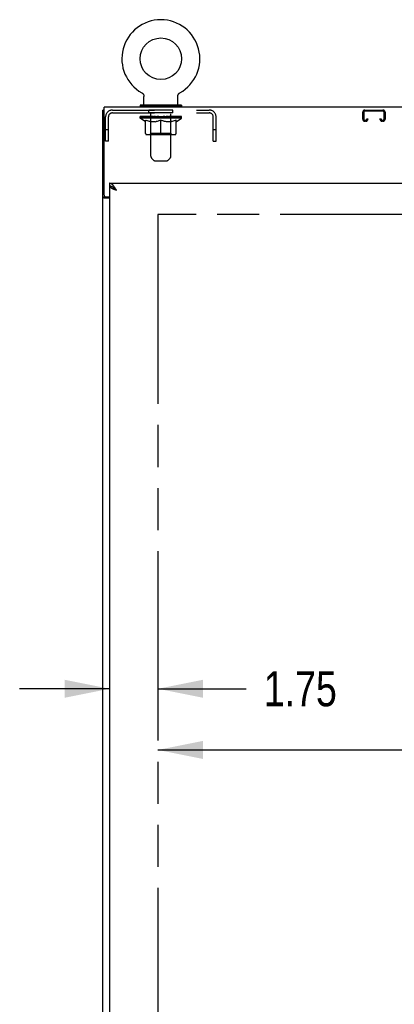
# Model space of a CAD drawing. Header units: inches. Extents: x 0 to 277, y 0 to 179.
# Tile 55 of 94: x 57 to 71, y 92 to 127. Entities that reach past the tile are written whole.
import ezdxf

# ---------------------------------------------------------------- set-up
doc = ezdxf.new("R2010")
doc.units = ezdxf.units.IN
doc.header["$LTSCALE"] = 15.20914
doc.header["$MEASUREMENT"] = 0
doc.linetypes.add('HIDDEN', pattern=[0.2, 0.1, -0.1])
doc.linetypes.add('PHANTOM', pattern=[0.8, 0.45, -0.05, 0.1, -0.05, 0.1, -0.05])
doc.layers.get('0').update_dxf_attribs({"linetype": 'CONTINUOUS'})
for name, color, linetype in [('02___PRT_ALL_AXES', 7, 'CONTINUOUS'), ('AVAILABLE_DOOR_SPACE', 7, 'CONTINUOUS'), ('DEFAULT_2', 8, 'HIDDEN'), ('DIMENSIONS', 7, 'CONTINUOUS')]:
    doc.layers.add(name, color=color, linetype=linetype)
doc.styles.get("Standard").update_dxf_attribs({"font": 'txt', "width": 0.8})
doc.dimstyles.new('DIMSTYLE_3', dxfattribs={"dimtxt": 1.268784, "dimasz": 1.626646, "dimexe": 0.09, "dimexo": 0.07, "dimgap": 0.039, "dimtad": 0, "dimtih": 1, "dimtoh": 1, "dimzin": 4, "dimdsep": 46, "dimtxsty": 'Standard', "dimblk": '_FILLED', "dimblk1": '_FILLED', "dimblk2": '_FILLED', "dimcen": 0.09, "dimadec": 0, "dimazin": 0, "dimtfac": 1, "dimtofl": 0, "dimtmove": 0, "dimatfit": 3, "dimldrblk": '_FILLED', "dimfxl": 0, "dimtolj": 1, "dimtzin": 4, "dimarcsym": 0})

# ---------------------------------------------------------------- blocks, each defined once
blk = doc.blocks.new('_FILLED')
at = {"color": 0, "linetype": 'ByBlock'}
blk.add_solid([(0, 0), (-1, 0.2), (-1, -0.2)], dxfattribs=at)
blk = doc.blocks.new('*D15')
at = {"layer": 'DIMENSIONS', "color": 2, "linetype": 'Continuous'}
for p, q in [((62.156, 100.697), (73.321, 100.697)), ((85.593, 100.697), (79.665, 100.697))]:
    blk.add_line(p, q, dxfattribs=at)
at = {"layer": 'DIMENSIONS', "color": 2, "linetype": 'Continuous', "xscale": 1.6266460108, "yscale": 1.6266460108, "zscale": 1.6266460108, "rotation": 180}
blk.add_blockref('_FILLED', (62.156, 100.697), dxfattribs=at)
at = {"layer": 'DIMENSIONS', "color": 2, "linetype": 'Continuous', "xscale": 1.6266460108, "yscale": 1.6266460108, "zscale": 1.6266460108}
blk.add_blockref('_FILLED', (85.593, 100.697), dxfattribs=at)
at = {"layer": 'DIMENSIONS', "color": 2, "linetype": 'Continuous', "insert": (76.493, 101.332), "char_height": 1.2688, "width": 5.07514, "attachment_point": 2, "line_spacing_factor": 0.9}
blk.add_mtext('23.44', dxfattribs=at)
blk = doc.blocks.new('*D16')
at = {"layer": 'DIMENSIONS', "color": 2, "linetype": 'Continuous'}
for p, q in [((60.406, 102.907), (57.152, 102.907)), ((62.156, 102.907), (65.351, 102.907))]:
    blk.add_line(p, q, dxfattribs=at)
at = {"layer": 'DIMENSIONS', "color": 2, "linetype": 'Continuous', "xscale": 1.6266460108, "yscale": 1.6266460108, "zscale": 1.6266460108}
blk.add_blockref('_FILLED', (60.406, 102.907), dxfattribs=at)
at = {"layer": 'DIMENSIONS', "color": 2, "linetype": 'Continuous', "xscale": 1.6266460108, "yscale": 1.6266460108, "zscale": 1.6266460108, "rotation": 180}
blk.add_blockref('_FILLED', (62.156, 102.907), dxfattribs=at)
at = {"layer": 'DIMENSIONS', "color": 2, "linetype": 'Continuous', "insert": (65.985, 103.542), "char_height": 1.2688, "width": 4.06011, "attachment_point": 1, "line_spacing_factor": 0.9}
blk.add_mtext('1.75', dxfattribs=at)
blk = doc.blocks.new('*D19')
at = {"layer": 'DIMENSIONS', "color": 2, "linetype": 'Continuous'}
for p, q in [((71.364, 120.044), (71.364, 91.188)), ((71.364, 59.794), (71.364, 86.748))]:
    blk.add_line(p, q, dxfattribs=at)
at = {"layer": 'DIMENSIONS', "color": 2, "linetype": 'Continuous', "xscale": 1.6266460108, "yscale": 1.6266460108, "zscale": 1.6266460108}
for p, rotation in [((71.364, 120.044), 90), ((71.364, 59.794), 270)]:
    blk.add_blockref('_FILLED', p, dxfattribs=dict(at, rotation=rotation))
at = {"layer": 'DIMENSIONS', "color": 2, "linetype": 'Continuous', "insert": (71.364, 90.554), "char_height": 1.2688, "width": 5.07514, "attachment_point": 2, "line_spacing_factor": 0.9}
blk.add_mtext('60.25\\Ptyp.', dxfattribs=at)

msp = doc.modelspace()

# ---------------------------------------------------------------- linework, layer by layer
at = {"color": 7, "linetype": 'Continuous'}
for p, q in [((61.57, 124.44), (61.575, 124.437)), ((61.57, 124.44), (61.57, 124.44)), ((61.57, 124.439), (61.572, 124.439)), ((61.575, 124.437), (61.58, 124.433)), ((61.58, 124.433), (61.585, 124.43)), ((61.585, 124.43), (61.589, 124.426)), ((61.589, 124.427), (61.594, 124.423)), ((61.594, 124.423), (61.599, 124.419)), ((61.598, 124.419), (61.603, 124.415)), ((61.603, 124.415), (61.607, 124.41)), ((61.607, 124.411), (61.611, 124.406)), ((61.611, 124.406), (61.615, 124.401)), ((61.615, 124.402), (61.619, 124.397)), ((61.618, 124.397), (61.622, 124.392)), ((61.622, 124.392), (61.625, 124.387)), ((61.625, 124.387), (61.628, 124.382)), ((61.628, 124.382), (61.631, 124.377)), ((61.631, 124.377), (61.634, 124.371)), ((61.634, 124.371), (61.637, 124.366)), ((61.636, 124.366), (61.639, 124.36)), ((61.639, 124.36), (61.641, 124.355)), ((61.641, 124.355), (61.643, 124.349)), ((61.643, 124.349), (61.644, 124.343)), ((61.644, 124.343), (61.646, 124.338)), ((61.646, 124.338), (61.647, 124.332)), ((61.647, 124.332), (61.648, 124.326)), ((61.648, 124.326), (61.649, 124.32)), ((61.649, 124.32), (61.649, 124.314)), ((61.65, 124.308), (61.65, 124.303)), ((61.65, 124.017), (61.65, 124.303)), ((62.87, 124.314), (62.871, 124.32)), ((62.87, 124.308), (62.87, 124.314)), ((62.87, 124.308), (62.87, 124.314)), ((62.87, 124.303), (62.87, 124.308)), ((62.87, 124.017), (62.87, 124.303)), ((62.871, 124.326), (62.872, 124.332)), ((62.871, 124.32), (62.871, 124.326)), ((62.872, 124.332), (62.874, 124.338)), ((62.874, 124.338), (62.875, 124.343)), ((62.875, 124.343), (62.877, 124.349)), ((62.877, 124.349), (62.879, 124.355)), ((62.879, 124.355), (62.881, 124.36)), ((62.881, 124.36), (62.883, 124.366)), ((62.883, 124.366), (62.885, 124.371)), ((62.885, 124.371), (62.888, 124.377)), ((62.888, 124.377), (62.891, 124.382)), ((62.891, 124.382), (62.894, 124.387)), ((62.894, 124.387), (62.898, 124.392)), ((62.897, 124.392), (62.901, 124.397)), ((62.901, 124.397), (62.905, 124.402)), ((62.905, 124.401), (62.909, 124.406)), ((62.908, 124.406), (62.913, 124.411)), ((62.912, 124.41), (62.917, 124.415)), ((62.917, 124.415), (62.921, 124.419)), ((62.921, 124.419), (62.926, 124.423)), ((62.925, 124.423), (62.93, 124.427)), ((62.93, 124.426), (62.935, 124.43)), ((62.935, 124.43), (62.94, 124.433)), ((62.94, 124.433), (62.945, 124.437)), ((62.94, 124.433), (62.941, 124.434)), ((62.945, 124.437), (62.95, 124.44)), ((62.948, 124.439), (62.949, 124.439)), ((60.208, 123.815), (60.156, 123.815)), ((61.51, 123.997), (61.51, 123.955)), ((63.01, 123.997), (61.51, 123.997)), ((63.01, 123.955), (61.51, 123.955)), ((61.545, 123.955), (61.545, 123.919)), ((62.975, 123.955), (62.975, 123.919)), ((63.01, 123.997), (63.01, 123.955)), ((60.406, 121.169), (60.406, 121.065)), ((60.529, 121.024), (60.519, 121.03)), ((60.26, 120.668), (60.156, 120.668)), ((60.26, 120.668), (60.26, 120.68))]:
    msp.add_line(p, q, dxfattribs=at)
at = {"color": 3, "linetype": 'Continuous'}
for p, q in [((60.156, 52.023), (60.156, 123.815)), ((60.208, 120.739), (60.208, 123.919)), ((120.104, 123.919), (60.208, 123.919)), ((60.406, 121.169), (89.218, 121.169)), ((60.406, 121.065), (60.406, 58.773)), ((60.406, 120.627), (60.226, 120.627)), ((60.268, 120.679), (60.406, 120.679))]:
    msp.add_line(p, q, dxfattribs=at)
at = {"color": 7, "linetype": 'Continuous'}
for points in [[(61.649, 124.314), (61.65, 124.308), (61.65, 124.303)], [(60.519, 121.03), (60.508, 121.036), (60.498, 121.041), (60.488, 121.046), (60.478, 121.051), (60.467, 121.055), (60.457, 121.058), (60.447, 121.061), (60.437, 121.063), (60.426, 121.064), (60.416, 121.065), (60.406, 121.065)], [(60.522, 121.028), (60.523, 121.027), (60.527, 121.02), (60.532, 121.014), (60.538, 121.007), (60.545, 121.001), (60.551, 120.994), (60.559, 120.988), (60.567, 120.981), (60.575, 120.975), (60.584, 120.968), (60.593, 120.962), (60.602, 120.955), (60.612, 120.949), (60.622, 120.942), (60.632, 120.936), (60.642, 120.929), (60.652, 120.923)], [(60.652, 120.923), (60.642, 120.932), (60.632, 120.942), (60.621, 120.951), (60.611, 120.96), (60.601, 120.969), (60.591, 120.978), (60.58, 120.986), (60.57, 120.994), (60.56, 121.002), (60.549, 121.01), (60.539, 121.017), (60.529, 121.024)], [(60.276, 120.653), (60.273, 120.654), (60.271, 120.655), (60.269, 120.656), (60.266, 120.658), (60.265, 120.659), (60.263, 120.66), (60.262, 120.662), (60.261, 120.663), (60.26, 120.665), (60.26, 120.666), (60.26, 120.668)], [(60.3, 120.627), (60.3, 120.629), (60.3, 120.631), (60.299, 120.633), (60.299, 120.635), (60.298, 120.636), (60.297, 120.638), (60.296, 120.639), (60.294, 120.641), (60.293, 120.642), (60.291, 120.644), (60.289, 120.645), (60.287, 120.647), (60.285, 120.648), (60.283, 120.649), (60.28, 120.65), (60.276, 120.653)]]:
    msp.add_lwpolyline(points, dxfattribs=at)
at = {"color": 3, "linetype": 'Continuous'}
for points in [[(60.56, 121.06), (60.549, 121.073), (60.539, 121.086), (60.529, 121.097), (60.519, 121.108), (60.508, 121.119), (60.498, 121.128), (60.488, 121.136), (60.478, 121.144), (60.467, 121.151), (60.457, 121.156), (60.447, 121.161), (60.437, 121.165), (60.426, 121.167), (60.416, 121.169), (60.406, 121.169)], [(60.406, 121.065), (60.406, 121.06), (60.408, 121.055), (60.41, 121.049), (60.413, 121.044), (60.417, 121.038), (60.422, 121.033), (60.427, 121.027), (60.434, 121.022), (60.441, 121.016), (60.449, 121.011), (60.458, 121.005), (60.468, 121), (60.478, 120.994), (60.489, 120.989), (60.5, 120.983)], [(60.5, 120.983), (60.512, 120.978), (60.525, 120.972), (60.538, 120.967), (60.551, 120.961), (60.565, 120.956), (60.579, 120.95), (60.593, 120.945), (60.608, 120.939), (60.622, 120.934), (60.652, 120.923)], [(60.652, 120.923), (60.642, 120.939), (60.632, 120.955), (60.621, 120.971), (60.611, 120.987), (60.601, 121.002), (60.591, 121.017), (60.58, 121.032), (60.57, 121.046), (60.56, 121.06)], [(60.199, 120.639), (60.191, 120.642), (60.187, 120.643), (60.183, 120.644), (60.18, 120.646), (60.176, 120.647), (60.173, 120.648), (60.17, 120.65), (60.168, 120.651), (60.165, 120.653), (60.163, 120.655), (60.161, 120.656), (60.159, 120.658), (60.158, 120.66), (60.157, 120.662), (60.156, 120.664), (60.156, 120.666), (60.156, 120.668)], [(60.226, 120.627), (60.223, 120.629), (60.221, 120.63), (60.218, 120.632), (60.215, 120.633), (60.211, 120.635), (60.208, 120.636), (60.203, 120.638), (60.199, 120.639)]]:
    msp.add_lwpolyline(points, dxfattribs=at)
at = {"color": 7, "linetype": 'Continuous'}
msp.add_circle((62.26, 125.669), 0.75, dxfattribs=at)
for centre, radius, start, end in [((62.26, 125.669), 1.41, 299.2655, 240.7345), ((61.67, 124.017), 0.02, 180, 270), ((62.85, 124.017), 0.02, 270, 360)]:
    msp.add_arc(centre, radius, start, end, dxfattribs=at)
at = {"color": 3, "linetype": 'Continuous'}
msp.add_arc((60.268, 120.739), 0.06, 180, 270, dxfattribs=at)
at = {"layer": '02___PRT_ALL_AXES', "color": 8, "linetype": 'HIDDEN'}
for p, q in [((61.822, 123.711), (61.822, 123.815)), ((62.697, 123.815), (61.822, 123.815)), ((62.697, 123.711), (62.697, 123.815)), ((62.697, 123.711), (61.822, 123.711))]:
    msp.add_line(p, q, dxfattribs=at)
at = {"layer": 'AVAILABLE_DOOR_SPACE', "color": 4, "linetype": 'PHANTOM'}
for p, q in [((62.156, 120.044), (62.156, 59.794)), ((85.593, 120.044), (62.156, 120.044))]:
    msp.add_line(p, q, dxfattribs=at)
at = {"layer": 'DEFAULT_2', "color": 8, "linetype": 'HIDDEN'}
for p, q in [((61.57, 124.44), (61.57, 124.44)), ((61.578, 124.434), (61.58, 124.433)), ((62.95, 124.44), (62.95, 124.44)), ((62.95, 124.44), (62.95, 124.44)), ((60.506, 123.815), (64.013, 123.815)), ((61.855, 123.997), (61.855, 123.919)), ((61.895, 122.152), (61.895, 123.967)), ((62.625, 122.152), (62.625, 123.967)), ((62.665, 123.997), (62.665, 123.919)), ((69.642, 123.815), (70.294, 123.815)), ((60.26, 122.69), (60.26, 123.569)), ((60.364, 122.69), (60.364, 123.569)), ((60.506, 123.711), (64.013, 123.711)), ((61.516, 123.523), (61.516, 123.577)), ((61.703, 123.392), (61.516, 123.523)), ((63.003, 123.523), (61.516, 123.523)), ((61.528, 123.57), (61.528, 123.577)), ((61.538, 123.566), (61.538, 123.57)), ((61.538, 123.566), (62.981, 123.566)), ((61.549, 123.566), (61.549, 123.57)), ((61.55, 123.566), (61.55, 123.57)), ((61.561, 123.57), (61.561, 123.577)), ((61.581, 123.566), (61.581, 123.57)), ((61.583, 123.566), (61.583, 123.57)), ((61.616, 123.57), (61.616, 123.577)), ((61.633, 123.566), (61.633, 123.57)), ((61.636, 123.566), (61.636, 123.57)), ((61.873, 123.569), (61.644, 123.569)), ((61.69, 123.57), (61.69, 123.577)), ((61.692, 123.566), (61.692, 123.569)), ((61.692, 123.566), (61.692, 123.569)), ((61.695, 123.566), (61.695, 123.569)), ((61.705, 123.566), (61.705, 123.57)), ((61.705, 123.566), (61.705, 123.569)), ((61.709, 123.566), (61.709, 123.57)), ((61.709, 122.968), (61.709, 123.447)), ((61.709, 123.447), (61.744, 123.434)), ((61.712, 123.566), (61.712, 123.571)), ((61.716, 123.566), (61.716, 123.569)), ((61.735, 123.566), (61.735, 123.569)), ((61.754, 123.566), (61.754, 123.569)), ((61.756, 123.566), (61.756, 123.573)), ((61.782, 123.57), (61.782, 123.577)), ((61.782, 123.566), (61.782, 123.569)), ((61.793, 123.566), (61.793, 123.57)), ((61.798, 123.566), (61.798, 123.57)), ((61.806, 123.566), (61.806, 123.569)), ((61.822, 123.566), (61.822, 123.574)), ((61.843, 123.566), (61.843, 123.569)), ((61.845, 123.566), (61.845, 123.569)), ((61.873, 123.566), (61.873, 123.569)), ((61.951, 123.569), (61.886, 123.569)), ((61.888, 123.57), (61.888, 123.577)), ((61.894, 122.971), (61.894, 123.519)), ((61.896, 123.566), (61.896, 123.57)), ((61.902, 123.566), (61.902, 123.57)), ((61.908, 123.566), (61.908, 123.576)), ((61.916, 123.566), (61.916, 123.569)), ((61.927, 123.566), (61.927, 123.569)), ((61.951, 123.566), (61.951, 123.569)), ((62.039, 123.569), (61.976, 123.569)), ((62, 123.566), (62, 123.569)), ((62.005, 123.57), (62.005, 123.577)), ((62.01, 123.566), (62.01, 123.57)), ((62.013, 123.566), (62.013, 123.577)), ((62.016, 123.566), (62.016, 123.57)), ((62.025, 123.566), (62.025, 123.57)), ((62.039, 123.566), (62.039, 123.569)), ((62.133, 123.569), (62.076, 123.569)), ((62.092, 123.566), (62.092, 123.569)), ((62.125, 123.569), (62.26, 123.577)), ((62.131, 123.57), (62.131, 123.577)), ((62.131, 123.57), (62.131, 123.577)), ((62.131, 123.577), (62.131, 123.577)), ((62.131, 123.566), (62.131, 123.57)), ((62.133, 123.566), (62.133, 123.569)), ((62.136, 123.566), (62.136, 123.57)), ((62.138, 123.566), (62.138, 123.57)), ((62.231, 123.569), (62.181, 123.569)), ((62.189, 123.566), (62.189, 123.569)), ((62.26, 123.447), (62.225, 123.434)), ((62.231, 123.566), (62.231, 123.569)), ((62.257, 123.57), (62.256, 123.57)), ((62.256, 123.566), (62.256, 123.57)), ((62.257, 123.566), (62.257, 123.57)), ((62.26, 123.57), (62.26, 123.577)), ((62.26, 122.924), (62.26, 123.447)), ((62.26, 123.447), (62.294, 123.434)), ((62.263, 123.566), (62.263, 123.57)), ((62.263, 123.566), (62.263, 123.57)), ((62.263, 123.57), (62.263, 123.57)), ((62.265, 123.569), (62.339, 123.569)), ((62.288, 123.566), (62.288, 123.569)), ((62.302, 123.569), (62.302, 123.575)), ((62.302, 123.575), (62.394, 123.569)), ((62.327, 123.569), (62.327, 123.573)), ((62.331, 123.566), (62.331, 123.569)), ((62.382, 123.566), (62.382, 123.57)), ((62.383, 123.566), (62.383, 123.57)), ((62.386, 123.566), (62.386, 123.569)), ((62.386, 123.569), (62.444, 123.569)), ((62.388, 123.57), (62.388, 123.577)), ((62.388, 123.577), (62.389, 123.577)), ((62.388, 123.566), (62.388, 123.57)), ((62.389, 123.57), (62.389, 123.577)), ((62.428, 123.566), (62.428, 123.569)), ((62.481, 123.566), (62.481, 123.569)), ((62.481, 123.569), (62.543, 123.569)), ((62.494, 123.566), (62.494, 123.57)), ((62.503, 123.566), (62.503, 123.57)), ((62.507, 123.566), (62.507, 123.577)), ((62.51, 123.566), (62.51, 123.57)), ((62.514, 123.57), (62.514, 123.577)), ((62.519, 123.566), (62.519, 123.569)), ((62.568, 123.566), (62.568, 123.569)), ((62.568, 123.569), (62.634, 123.569)), ((62.592, 123.566), (62.592, 123.569)), ((62.603, 123.566), (62.603, 123.569)), ((62.611, 123.566), (62.611, 123.576)), ((62.618, 123.566), (62.618, 123.57)), ((62.623, 123.566), (62.623, 123.57)), ((62.626, 122.971), (62.626, 123.519)), ((62.631, 123.57), (62.631, 123.577)), ((62.647, 123.566), (62.647, 123.569)), ((62.647, 123.569), (62.875, 123.569)), ((62.674, 123.566), (62.674, 123.569)), ((62.677, 123.566), (62.677, 123.569)), ((62.697, 123.566), (62.697, 123.574)), ((62.713, 123.566), (62.713, 123.569)), ((62.721, 123.566), (62.721, 123.57)), ((62.726, 123.566), (62.726, 123.57)), ((62.738, 123.57), (62.738, 123.577)), ((62.738, 123.566), (62.738, 123.569)), ((62.763, 123.566), (62.763, 123.573)), ((62.766, 123.566), (62.766, 123.569)), ((62.81, 123.447), (62.775, 123.434)), ((62.784, 123.566), (62.784, 123.569)), ((62.803, 123.566), (62.803, 123.569)), ((62.807, 123.566), (62.807, 123.571)), ((62.81, 123.566), (62.81, 123.57)), ((62.81, 122.968), (62.81, 123.447)), ((62.814, 123.566), (62.814, 123.569)), ((62.815, 123.566), (62.815, 123.57)), ((62.817, 123.392), (63.003, 123.523)), ((62.824, 123.566), (62.824, 123.569)), ((62.827, 123.566), (62.827, 123.569)), ((62.828, 123.566), (62.828, 123.569)), ((62.829, 123.57), (62.829, 123.577)), ((62.883, 123.566), (62.883, 123.57)), ((62.886, 123.566), (62.886, 123.57)), ((62.904, 123.57), (62.904, 123.577)), ((62.937, 123.566), (62.937, 123.57)), ((62.939, 123.566), (62.939, 123.57)), ((62.958, 123.57), (62.958, 123.577)), ((62.97, 123.566), (62.97, 123.57)), ((62.971, 123.566), (62.971, 123.57)), ((62.981, 123.566), (62.981, 123.57)), ((62.992, 123.57), (62.992, 123.577)), ((63.003, 123.523), (63.003, 123.577)), ((64.156, 122.69), (64.156, 123.569)), ((64.26, 122.69), (64.26, 123.569)), ((69.562, 123.489), (69.562, 123.735)), ((69.602, 123.735), (69.602, 123.489)), ((70.294, 123.775), (69.642, 123.775)), ((69.642, 123.449), (69.669, 123.449)), ((69.709, 123.489), (69.709, 123.503)), ((69.709, 123.503), (69.749, 123.503)), ((69.749, 123.503), (69.749, 123.489)), ((70.187, 123.489), (70.187, 123.503)), ((70.187, 123.503), (70.227, 123.503)), ((70.227, 123.503), (70.227, 123.489)), ((70.267, 123.449), (70.294, 123.449)), ((70.334, 123.489), (70.334, 123.735)), ((70.374, 123.735), (70.374, 123.489)), ((60.364, 123.095), (60.26, 123.095)), ((61.703, 123.392), (61.709, 123.392)), ((61.778, 123.422), (61.744, 123.434)), ((61.812, 123.412), (61.777, 123.422)), ((61.845, 123.404), (61.811, 123.412)), ((61.878, 123.397), (61.844, 123.404)), ((61.91, 123.392), (61.877, 123.397)), ((62.059, 123.392), (61.91, 123.392)), ((62.059, 123.392), (62.092, 123.397)), ((62.125, 123.404), (62.091, 123.397)), ((62.158, 123.412), (62.124, 123.404)), ((62.191, 123.422), (62.157, 123.412)), ((62.225, 123.434), (62.191, 123.422)), ((62.329, 123.422), (62.294, 123.434)), ((62.362, 123.412), (62.328, 123.422)), ((62.395, 123.404), (62.361, 123.412)), ((62.428, 123.397), (62.395, 123.404)), ((62.461, 123.392), (62.428, 123.397)), ((62.609, 123.392), (62.461, 123.392)), ((62.609, 123.392), (62.642, 123.397)), ((62.675, 123.404), (62.642, 123.397)), ((62.709, 123.412), (62.675, 123.404)), ((62.742, 123.422), (62.708, 123.412)), ((62.776, 123.434), (62.741, 123.422)), ((62.81, 123.392), (62.817, 123.392)), ((64.26, 123.095), (64.156, 123.095)), ((69.669, 123.409), (69.642, 123.409)), ((70.294, 123.409), (70.267, 123.409)), ((62.767, 122.924), (61.753, 122.924)), ((61.894, 122.971), (61.847, 122.924)), ((62.626, 122.971), (61.894, 122.971)), ((62.626, 122.971), (62.672, 122.924)), ((60.364, 122.69), (60.26, 122.69)), ((64.156, 122.69), (64.26, 122.69)), ((61.995, 122.01), (61.924, 122.081)), ((62.524, 122.01), (62.595, 122.081)), ((62.066, 121.98), (62.453, 121.98))]:
    msp.add_line(p, q, dxfattribs=at)
for centre, radius, start, end in [((60.506, 123.569), 0.246, 90, 180), ((61.865, 123.967), 0.03, 0, 90), ((62.655, 123.967), 0.03, 90, 180), ((64.013, 123.569), 0.246, 0, 90), ((69.642, 123.735), 0.08, 90, 180), ((70.294, 123.735), 0.08, 0, 90), ((60.506, 123.569), 0.142, 90, 180), ((61.847, 123.519), 0.0466, 0, 90), ((62.672, 123.519), 0.0466, 90, 180), ((64.013, 123.569), 0.142, 0, 90), ((69.642, 123.489), 0.08, 180, 270), ((69.642, 123.735), 0.04, 90, 180), ((69.642, 123.489), 0.04, 180, 270), ((69.669, 123.489), 0.08, 270, 360), ((69.669, 123.489), 0.04, 270, 360), ((70.267, 123.489), 0.08, 180, 270), ((70.267, 123.489), 0.04, 180, 270), ((70.294, 123.735), 0.04, 0, 90), ((70.294, 123.489), 0.08, 270, 360), ((70.294, 123.489), 0.04, 270, 360), ((61.753, 122.968), 0.0434, 180, 270), ((62.767, 122.968), 0.0434, 270, 360), ((61.995, 122.152), 0.1, 180, 225), ((62.525, 122.152), 0.1, 315, 360), ((62.066, 122.08), 0.1, 225, 270), ((62.453, 122.08), 0.1, 270, 315)]:
    msp.add_arc(centre, radius, start, end, dxfattribs=at)
for centre, major_axis, ratio, start_param, end_param in [((62.26, 123.577), (0.743, 0.008), 0.059247, 2.966439, 3.140971), ((61.493, 123.564), (0.232, 0), 0.060167, 0.426548, 1.470503), ((62.26, 123.577), (0.744, 0), 0.060167, 3.141593, 3.316126), ((61.493, 123.556), (0.232, 0.002), 0.059247, 1.374323, 1.469882), ((62.26, 123.577), (0.743, 0.015), 0.056515, 2.79136, 2.965893), ((61.465, 123.564), (0.232, 0.002), 0.059247, 0.251393, 1.295349), ((61.545, 123.564), (0.232, -0.002), 0.059247, 0.601702, 1.645657), ((62.26, 123.577), (0.743, -0.008), 0.059247, -2.966439, -2.791906), ((61.545, 123.556), (0.232, 0), 0.060167, 1.549477, 1.645036), ((61.465, 123.556), (0.232, 0.005), 0.056515, 1.199244, 1.294804), ((61.549, 123.558), (0.192, 0.002), 0.059247, 1.051627, 1.625044), ((61.526, 123.558), (0.192, 0.004), 0.056515, 0.876548, 1.449966), ((61.593, 123.558), (0.192, 0), 0.060167, 1.226781, 1.800198), ((62.26, 123.577), (0.743, 0.022), 0.052059, 2.616423, 2.790956), ((61.46, 123.564), (0.232, 0.005), 0.056515, 0.076315, 1.120271), ((61.618, 123.564), (0.232, -0.005), 0.056515, 0.77678, 1.820736), ((62.26, 123.577), (0.743, -0.015), 0.056515, -2.79136, -2.616827), ((61.618, 123.556), (0.232, -0.002), 0.059247, 1.724631, 1.82019), ((61.46, 123.556), (0.232, 0.007), 0.052059, 1.024308, 1.119867), ((61.525, 123.558), (0.192, 0.006), 0.052059, 0.701611, 1.275029), ((61.658, 123.558), (0.192, -0.002), 0.059247, 1.401935, 1.975352), ((62.26, 123.577), (0.743, 0.029), 0.046022, 2.441677, 2.61621), ((61.711, 123.564), (0.232, -0.007), 0.052059, 0.951717, 1.995673), ((61.48, 123.564), (0.232, 0.007), 0.052059, -0.098622, 0.945334), ((62.26, 123.577), (0.743, -0.022), 0.052059, -2.616423, -2.441891), ((61.711, 123.556), (0.232, -0.005), 0.056515, 1.899709, 1.995269), ((61.48, 123.556), (0.232, 0.009), 0.046022, 0.849561, 0.945121), ((61.546, 123.558), (0.192, 0.007), 0.046022, 0.526865, 1.100283), ((61.742, 123.558), (0.192, -0.004), 0.056515, 1.577013, 2.150431), ((62.26, 123.577), (0.743, 0.034), 0.038593, 2.267147, 2.44168), ((61.821, 123.564), (0.232, -0.009), 0.046022, 1.126463, 2.170419), ((61.524, 123.564), (0.232, 0.009), 0.046022, -0.273368, 0.770588), ((62.26, 123.577), (0.743, -0.029), 0.046022, -2.441677, -2.267144), ((61.821, 123.556), (0.232, -0.007), 0.052059, 2.074646, 2.170205), ((61.524, 123.556), (0.232, 0.011), 0.038593, 0.675031, 0.77059), ((61.59, 123.558), (0.192, 0.009), 0.038593, 0.352335, 0.925752), ((61.84, 123.558), (0.192, -0.006), 0.052059, 1.75195, 2.325367), ((62.26, 123.577), (0.743, 0.039), 0.030002, 2.09283, 2.267363), ((61.944, 123.564), (0.232, -0.011), 0.038593, 1.300994, 2.344949), ((61.59, 123.564), (0.232, 0.011), 0.038593, -0.447899, 0.596057), ((62.26, 123.577), (0.743, -0.034), 0.038593, -2.267147, -2.092614), ((61.944, 123.556), (0.232, -0.009), 0.046022, 2.249392, 2.344952), ((61.59, 123.556), (0.232, 0.012), 0.030002, 0.500714, 0.596274), ((61.653, 123.558), (0.192, 0.01), 0.030002, 0.178018, 0.751436), ((61.952, 123.558), (0.192, -0.007), 0.046022, 1.926696, 2.500114), ((61.677, 123.564), (0.232, 0.012), 0.030002, -0.622215, 0.421741), ((62.26, 123.577), (0.743, 0.042), 0.020513, 1.918702, 2.093235), ((62.076, 123.564), (0.232, -0.012), 0.030002, 1.47531, 2.519266), ((62.26, 123.577), (0.743, -0.039), 0.030002, -2.09283, -1.918297), ((62.076, 123.556), (0.232, -0.011), 0.038593, 2.423923, 2.519482), ((61.677, 123.556), (0.232, 0.013), 0.020513, 0.326586, 0.422146), ((61.735, 123.558), (0.192, 0.011), 0.020513, 0.00389, 0.577307), ((62.073, 123.558), (0.192, -0.009), 0.038593, 2.101227, 2.674644), ((61.781, 123.564), (0.232, 0.013), 0.020513, -0.796343, 0.247613), ((62.26, 123.577), (0.743, 0.044), 0.010411, 1.744712, 1.919245), ((62.214, 123.564), (0.232, -0.013), 0.020513, 1.649438, 2.693394), ((62.26, 123.577), (0.743, -0.042), 0.020513, -1.918702, -1.744169), ((62.214, 123.556), (0.232, -0.012), 0.030002, 2.598239, 2.693799), ((61.781, 123.556), (0.232, 0.014), 0.010411, 0.152596, 0.248156), ((61.833, 123.558), (0.192, 0.011), 0.010411, 6.113086, 6.686503), ((62.2, 123.558), (0.192, -0.01), 0.030002, 2.275543, 2.848961), ((61.899, 123.564), (0.232, 0.014), 0.010411, -0.970333, -0.000837), ((62.354, 123.564), (0.232, -0.014), 0.010411, 1.823428, 2.867384), ((62.26, 123.577), (0.743, -0.044), 0.010411, -1.744712, -1.56247), ((62.354, 123.556), (0.232, -0.013), 0.020513, 2.772368, 2.867927), ((62.328, 123.558), (0.192, -0.011), 0.020513, 2.449671, 3.023089), ((62.166, 123.564), (0.232, 0.014), 0.010411, 0.274209, 1.318165), ((62.065, 123.558), (0.192, 0.011), 0.010411, -0.000452, 0.517932), ((62.029, 123.556), (0.232, 0.014), 0.010411, 0.099676, 0.195236), ((62.26, 123.577), (0.743, 0.044), 0.010411, -1.571413, -1.39688), ((62.49, 123.556), (0.232, -0.014), 0.010411, 2.734394, 2.946357), ((62.455, 123.558), (0.192, -0.011), 0.010411, 2.623661, 3.141974), ((62.305, 123.564), (0.232, 0.013), 0.020513, 0.448199, 1.492154), ((62.191, 123.558), (0.192, 0.011), 0.020513, 0.118504, 0.691921), ((62.166, 123.556), (0.232, 0.013), 0.020513, 0.273666, 0.369225), ((62.62, 123.564), (0.232, -0.014), 0.010411, -3.140756, -2.17126), ((62.26, 123.577), (0.743, 0.042), 0.020513, -1.397424, -1.222891), ((62.26, 123.577), (0.743, -0.044), 0.010411, 1.222347, 1.39688), ((62.443, 123.564), (0.232, 0.012), 0.030002, 0.622327, 1.666283), ((62.319, 123.558), (0.192, 0.01), 0.030002, 0.292632, 0.86605), ((62.686, 123.558), (0.192, -0.011), 0.010411, 2.738275, 3.311692), ((62.739, 123.564), (0.232, -0.013), 0.020513, 2.89398, 3.937936), ((62.305, 123.556), (0.232, 0.012), 0.030002, 0.447794, 0.543354), ((62.739, 123.556), (0.232, -0.014), 0.010411, 2.893437, 2.988996), ((62.26, 123.577), (0.743, 0.039), 0.030002, -1.223295, -1.048762), ((62.26, 123.577), (0.743, -0.042), 0.020513, 1.048358, 1.222891), ((62.576, 123.564), (0.232, 0.011), 0.038593, 0.796643, 1.840599), ((62.446, 123.558), (0.192, 0.009), 0.038593, 0.466948, 1.040366), ((62.784, 123.558), (0.192, -0.011), 0.020513, 2.564285, 3.137703), ((62.843, 123.564), (0.232, -0.012), 0.030002, 2.719852, 3.763807), ((62.699, 123.564), (0.232, 0.009), 0.046022, 0.971174, 2.01513), ((62.443, 123.556), (0.232, 0.011), 0.038593, 0.62211, 0.71767), ((62.843, 123.556), (0.232, -0.013), 0.020513, 2.719447, 2.815007), ((62.26, 123.577), (0.743, 0.034), 0.038593, -1.048979, -0.874446), ((62.26, 123.577), (0.743, -0.039), 0.030002, 0.874229, 1.048762), ((62.567, 123.558), (0.192, 0.007), 0.046022, 0.641479, 1.214897), ((62.808, 123.564), (0.232, 0.007), 0.052059, 1.14592, 2.189876), ((62.866, 123.558), (0.192, -0.01), 0.030002, 2.390157, 2.963574), ((62.929, 123.564), (0.232, -0.011), 0.038593, 2.545535, 3.589491), ((62.679, 123.558), (0.192, 0.006), 0.052059, 0.816225, 1.389643), ((62.576, 123.556), (0.232, 0.009), 0.046022, 0.796641, 0.892201), ((62.929, 123.556), (0.232, -0.012), 0.030002, 2.545319, 2.640878), ((62.901, 123.564), (0.232, 0.005), 0.056515, 1.320857, 2.364813), ((62.26, 123.577), (0.743, 0.029), 0.046022, -0.874448, -0.699915), ((62.26, 123.577), (0.743, -0.034), 0.038593, 0.699913, 0.874446), ((62.995, 123.564), (0.232, -0.009), 0.046022, 2.371005, 3.41496), ((62.93, 123.558), (0.192, -0.009), 0.038593, 2.21584, 2.789258), ((62.778, 123.558), (0.192, 0.004), 0.056515, 0.991162, 1.564579), ((62.975, 123.564), (0.232, 0.002), 0.059247, 1.495935, 2.539891), ((63.039, 123.564), (0.232, -0.007), 0.052059, 2.196258, 3.240214), ((62.973, 123.558), (0.192, -0.007), 0.046022, 2.04131, 2.614727), ((62.699, 123.556), (0.232, 0.007), 0.052059, 0.971387, 1.066947), ((63.026, 123.564), (0.232, 0), 0.060167, 1.671089, 2.715045), ((62.995, 123.556), (0.232, -0.011), 0.038593, 2.371002, 2.466562), ((63.059, 123.564), (0.232, -0.005), 0.056515, 2.021322, 3.065278), ((62.26, 123.577), (0.743, 0.022), 0.052059, -0.699702, -0.525169), ((62.26, 123.577), (0.743, -0.029), 0.046022, 0.525382, 0.699915), ((62.861, 123.558), (0.192, 0.002), 0.059247, 1.16624, 1.739658), ((63.055, 123.564), (0.232, -0.002), 0.059247, 1.846243, 2.890199), ((62.995, 123.558), (0.192, -0.006), 0.052059, 1.866564, 2.439981), ((62.926, 123.558), (0.192, 0), 0.060167, 1.341394, 1.914812), ((62.994, 123.558), (0.192, -0.004), 0.056515, 1.691627, 2.265045), ((62.971, 123.558), (0.192, -0.002), 0.059247, 1.516549, 2.089966), ((62.808, 123.556), (0.232, 0.005), 0.056515, 1.146324, 1.241883), ((63.039, 123.556), (0.232, -0.009), 0.046022, 2.196472, 2.292031), ((62.26, 123.577), (0.743, 0.015), 0.056515, -0.524765, -0.350233), ((62.26, 123.577), (0.743, -0.022), 0.052059, 0.350636, 0.525169), ((62.901, 123.556), (0.232, 0.002), 0.059247, 1.321402, 1.416962), ((63.059, 123.556), (0.232, -0.007), 0.052059, 2.021726, 2.117285), ((62.26, 123.577), (0.743, 0.008), 0.059247, -0.349687, -0.175154), ((62.26, 123.577), (0.743, -0.015), 0.056515, 0.1757, 0.350233), ((62.975, 123.556), (0.232, 0), 0.060167, 1.496556, 1.592116), ((63.055, 123.556), (0.232, -0.005), 0.056515, 1.846789, 1.942348), ((63.026, 123.556), (0.232, -0.002), 0.059247, 1.67171, 1.76727), ((62.26, 123.577), (0.744, 0), 0.060167, -0.174533, 0), ((62.26, 123.577), (0.743, -0.008), 0.059247, 0.000621, 0.175154)]:
    msp.add_ellipse(centre, major_axis=major_axis, ratio=ratio, start_param=start_param, end_param=end_param, dxfattribs=at)

# ---------------------------------------------------------------- dimensions: what is measured, and where the dimension line sits
at = {"layer": 'DIMENSIONS', "color": 2, "linetype": 'Continuous'}
dim = msp.add_linear_dim(base=(60.406, 102.907), p1=(62.156, 120.044), p2=(60.406, 91.704), angle=180, dimstyle='DIMSTYLE_3', dxfattribs=at)
dim.commit()
dim.dimension.update_dxf_attribs({"geometry": '*D16', "text_midpoint": (68.015, 102.907), "dimtype": 160})
dim = msp.add_linear_dim(base=(85.593, 100.697), p1=(62.156, 120.044), p2=(85.593, 120.044), dimstyle='DIMSTYLE_3', dxfattribs=at)
dim.commit()
dim.dimension.update_dxf_attribs({"geometry": '*D15', "text_midpoint": (76.493, 100.697), "dimtype": 160})
dim = msp.add_linear_dim(base=(71.364, 59.794), p1=(85.593, 120.044), p2=(85.593, 59.794), angle=270, text='<>\\Ptyp.', dimstyle='DIMSTYLE_3', dxfattribs=at)
dim.commit()
dim.dimension.update_dxf_attribs({"geometry": '*D19', "text_midpoint": (71.364, 88.968), "dimtype": 160})

doc.saveas('drawing.dxf')
